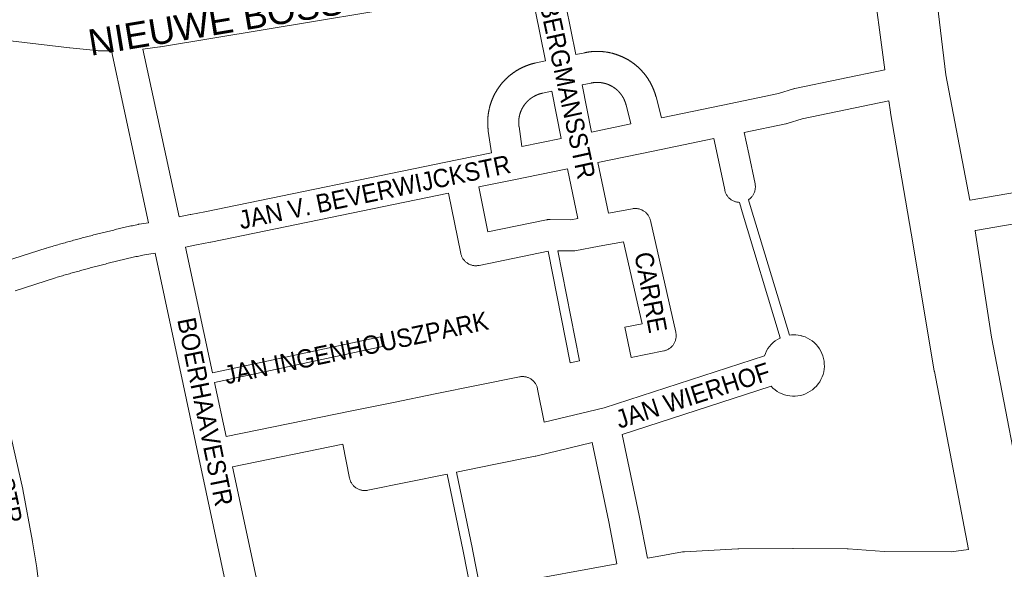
# Model space of a CAD drawing. Header units: metres. Extents: x 123819 to 142731, y 393440 to 405763.
# Tile 173 of 256: x 134992 to 135406, y 396545 to 396775. Entities that reach past the tile are written whole.
import ezdxf
from ezdxf.enums import TextEntityAlignment as Align

# ---------------------------------------------------------------- set-up
doc = ezdxf.new("R2010")
doc.units = ezdxf.units.M
doc.header["$MEASUREMENT"] = 0
for name, color, linetype, lineweight in [('gs-anno-wegen algemeen tekst', 7, 'Continuous', 0), ('gs-knt-aanvullende hoofdweg', 7, 'Continuous', 0), ('gs-knt-hoofdweg', 7, 'Continuous', 0), ('gs-knt-paden', 7, 'Continuous', 0), ('gs-knt-wegen algemeen', 7, 'Continuous', 0)]:
    doc.layers.add(name, color=color, linetype=linetype, lineweight=lineweight)
doc.styles.add('Style-Arial', font='arial.ttf')

msp = doc.modelspace()

# ---------------------------------------------------------------- linework, layer by layer
at = {"layer": 'gs-knt-aanvullende hoofdweg', "color": 7, "linetype": 'Continuous', "flags": 128}
for points in [[(135206.41, 396789.94), (135203.62, 396789.39), (135203.42, 396789.36), (135051.15, 396764.05), (135050.9, 396764.01), (135043.82, 396763.08)], [(135030.66, 396762.36), (135025, 396762.38), (135024.64, 396762.39), (135024.29, 396762.42), (135013.16, 396763.52), (135013, 396763.54), (135012.97, 396763.54), (134985.75, 396766.85), (134985.75, 396766.85), (134985.68, 396766.86), (134945.37, 396772.11), (134939.2, 396772.67)]]:
    msp.add_lwpolyline(points, dxfattribs=at)
at = {"layer": 'gs-knt-hoofdweg', "color": 7, "linetype": 'Continuous', "flags": 128}
for points in [[(135369.04, 396840.09), (135370.39, 396837.28), (135370.54, 396836.96), (135370.67, 396836.62), (135370.79, 396836.29), (135370.89, 396835.95), (135370.98, 396835.6), (135371.05, 396835.25), (135371.11, 396834.9), (135371.23, 396833.96), (135371.25, 396833.83), (135381.02, 396752.29), (135391.1, 396699.65)], [(135355.43, 396754.27), (135349.96, 396795.33)], [(135390.56, 396553.05), (135376.23, 396627.76), (135376.2, 396627.95), (135367.39, 396680.87), (135357.83, 396736.34), (135357.79, 396736.64), (135357.16, 396741.33)], [(135393.32, 396686.82), (135400.22, 396642.13), (135415.77, 396561.62), (135416.47, 396559.83)]]:
    msp.add_lwpolyline(points, dxfattribs=at)
at = {"layer": 'gs-knt-paden', "color": 7, "linetype": 'Continuous', "flags": 128}
for points in [[(135298.19, 396699.85), (135298.92, 396697.36), (135315.34, 396642.99)], [(135311.48, 396641.88), (135295.06, 396696.2), (135295.06, 396696.22), (135294.33, 396698.73)], [(135181.48, 396535.94), (135178.26, 396552.33), (135171.53, 396584.69)], [(135175.47, 396585.49), (135182.19, 396553.14), (135182.2, 396553.12), (135185.43, 396536.65)]]:
    msp.add_lwpolyline(points, dxfattribs=at)
for points in [[(135218.04, 396678.45), (135227.22, 396632.23, -0.370554), (135227.21, 396632.22), (135223.29, 396631.44, -0.370554), (135223.28, 396631.44), (135213.98, 396678.24)], [(135072.99, 396627.12), (135143.62, 396642.23, -0.369703), (135143.63, 396642.22), (135144.47, 396638.31, -0.369706), (135144.46, 396638.3), (135073.83, 396623.19)]]:
    msp.add_lwpolyline(points, format="xyb", dxfattribs=at)
at = {"layer": 'gs-knt-wegen algemeen', "color": 7, "linetype": 'Continuous', "flags": 128}
for points in [[(135219.27, 396792.03), (135225.64, 396760.75), (135229.4, 396761.54), (135229.55, 396761.57), (135229.7, 396761.6), (135229.85, 396761.63), (135230, 396761.66), (135230.15, 396761.68), (135230.3, 396761.71), (135230.45, 396761.74), (135230.6, 396761.76), (135230.75, 396761.78), (135230.9, 396761.81), (135231.05, 396761.83), (135231.2, 396761.85), (135231.35, 396761.87), (135231.5, 396761.89), (135231.65, 396761.91), (135231.8, 396761.92), (135231.95, 396761.94), (135232.1, 396761.95), (135232.26, 396761.97), (135232.41, 396761.98), (135232.56, 396762), (135232.71, 396762.01), (135232.86, 396762.02), (135233.01, 396762.03), (135233.16, 396762.04), (135233.32, 396762.05), (135233.47, 396762.05), (135233.62, 396762.06), (135233.77, 396762.06), (135233.92, 396762.07), (135234.08, 396762.07), (135234.23, 396762.08), (135234.38, 396762.08), (135234.53, 396762.08), (135234.68, 396762.08), (135234.83, 396762.08), (135234.99, 396762.08), (135235.14, 396762.07), (135235.29, 396762.07), (135235.44, 396762.07), (135235.59, 396762.06), (135235.74, 396762.05), (135235.9, 396762.05), (135236.05, 396762.04), (135236.2, 396762.03), (135236.35, 396762.02), (135236.5, 396762.01), (135236.65, 396762), (135236.8, 396761.98), (135236.96, 396761.97), (135237.11, 396761.96), (135237.26, 396761.94), (135237.41, 396761.93), (135237.56, 396761.91), (135237.71, 396761.89), (135237.86, 396761.87), (135238.01, 396761.85), (135238.16, 396761.83), (135238.31, 396761.81), (135238.46, 396761.79), (135238.61, 396761.76), (135238.76, 396761.74), (135238.91, 396761.71), (135239.06, 396761.69), (135239.21, 396761.66), (135239.36, 396761.63), (135239.51, 396761.61), (135239.66, 396761.58), (135239.81, 396761.55), (135239.96, 396761.51), (135240.11, 396761.48), (135240.25, 396761.45), (135240.4, 396761.42), (135240.55, 396761.38), (135240.7, 396761.34), (135240.84, 396761.31), (135240.99, 396761.27), (135241.14, 396761.23), (135241.29, 396761.19), (135241.43, 396761.15), (135241.58, 396761.11), (135241.72, 396761.07), (135241.87, 396761.03), (135242.01, 396760.98), (135242.16, 396760.94), (135242.31, 396760.89), (135242.45, 396760.85), (135242.59, 396760.8), (135242.74, 396760.75), (135242.88, 396760.7), (135243.02, 396760.65), (135243.17, 396760.6), (135243.31, 396760.55), (135243.45, 396760.5), (135243.6, 396760.45), (135243.74, 396760.39), (135243.88, 396760.34), (135244.02, 396760.28), (135244.16, 396760.23), (135244.3, 396760.17), (135244.44, 396760.11), (135244.58, 396760.05), (135244.72, 396759.99), (135244.86, 396759.93), (135245, 396759.87), (135245.14, 396759.81), (135245.28, 396759.75), (135245.42, 396759.68), (135245.55, 396759.62), (135245.69, 396759.55), (135245.83, 396759.48), (135245.96, 396759.42), (135246.1, 396759.35), (135246.23, 396759.28), (135246.37, 396759.21), (135246.5, 396759.14), (135246.64, 396759.07), (135246.77, 396759), (135246.91, 396758.93), (135247.04, 396758.85), (135247.17, 396758.78), (135247.3, 396758.7), (135247.43, 396758.63), (135247.56, 396758.55), (135247.69, 396758.47), (135247.83, 396758.39), (135247.96, 396758.32), (135248.08, 396758.24), (135248.21, 396758.16), (135248.34, 396758.08), (135248.47, 396757.99), (135248.6, 396757.91), (135248.72, 396757.83), (135248.85, 396757.74), (135248.98, 396757.66), (135249.1, 396757.57), (135249.22, 396757.49), (135249.35, 396757.4), (135249.47, 396757.31), (135249.6, 396757.22), (135249.72, 396757.13), (135249.84, 396757.04), (135249.96, 396756.95), (135250.08, 396756.86), (135250.2, 396756.77), (135250.32, 396756.67), (135250.44, 396756.58), (135250.56, 396756.48), (135250.68, 396756.39), (135250.8, 396756.29), (135250.92, 396756.2), (135251.03, 396756.1), (135251.15, 396756), (135251.26, 396755.9), (135251.38, 396755.8), (135251.49, 396755.7), (135251.61, 396755.6), (135251.72, 396755.5), (135251.83, 396755.4), (135251.94, 396755.3), (135252.05, 396755.19), (135252.16, 396755.09), (135252.27, 396754.98), (135252.38, 396754.88), (135252.49, 396754.77), (135252.6, 396754.66), (135252.71, 396754.56), (135252.81, 396754.45), (135252.92, 396754.34), (135253.02, 396754.23), (135253.13, 396754.12), (135253.23, 396754.01), (135253.34, 396753.9), (135253.44, 396753.79), (135253.54, 396753.68), (135253.64, 396753.56), (135253.74, 396753.45), (135253.84, 396753.34), (135253.94, 396753.22), (135254.04, 396753.11), (135254.14, 396752.99), (135254.24, 396752.87), (135254.34, 396752.76), (135254.43, 396752.64), (135254.53, 396752.52), (135254.62, 396752.4), (135254.72, 396752.28), (135254.81, 396752.16), (135254.9, 396752.04), (135254.99, 396751.92), (135255.08, 396751.8), (135255.17, 396751.68), (135255.26, 396751.56), (135255.35, 396751.43), (135255.44, 396751.31), (135255.53, 396751.18), (135255.61, 396751.06), (135255.7, 396750.93), (135255.79, 396750.81), (135255.87, 396750.68), (135255.95, 396750.56), (135256.04, 396750.43), (135256.12, 396750.3), (135256.2, 396750.17), (135256.28, 396750.04), (135256.36, 396749.91), (135256.44, 396749.78), (135256.52, 396749.66), (135256.59, 396749.53), (135256.67, 396749.39), (135256.75, 396749.26), (135256.82, 396749.13), (135256.9, 396749), (135256.97, 396748.86), (135257.04, 396748.73), (135257.12, 396748.6), (135257.19, 396748.46), (135257.26, 396748.33), (135257.33, 396748.19), (135257.4, 396748.06), (135257.46, 396747.92), (135257.53, 396747.79), (135257.6, 396747.65), (135257.66, 396747.51), (135257.73, 396747.38), (135257.79, 396747.24), (135257.85, 396747.1), (135257.92, 396746.96), (135257.98, 396746.82), (135258.04, 396746.68), (135258.1, 396746.54), (135258.16, 396746.41), (135258.22, 396746.27), (135258.27, 396746.12), (135258.33, 396745.98), (135258.39, 396745.84), (135258.44, 396745.7), (135258.49, 396745.56), (135258.55, 396745.41), (135258.6, 396745.27), (135258.65, 396745.13), (135258.7, 396744.99), (135258.75, 396744.84), (135258.8, 396744.7), (135258.85, 396744.55), (135258.89, 396744.41), (135258.94, 396744.27), (135258.99, 396744.12), (135259.03, 396743.98), (135259.07, 396743.83), (135259.12, 396743.69), (135259.16, 396743.54), (135259.2, 396743.39), (135259.24, 396743.25), (135259.28, 396743.1), (135259.32, 396742.95), (135261.57, 396734.23)], [(135190.2, 396719.57), (135188.88, 396728.63), (135188.86, 396728.78), (135188.84, 396728.93), (135188.82, 396729.08), (135188.8, 396729.23), (135188.79, 396729.38), (135188.77, 396729.53), (135188.75, 396729.68), (135188.74, 396729.82), (135188.72, 396729.97), (135188.71, 396730.12), (135188.7, 396730.27), (135188.69, 396730.42), (135188.68, 396730.57), (135188.68, 396730.57), (135188.68, 396730.58), (135188.67, 396730.72), (135188.66, 396730.88), (135188.65, 396731.02), (135188.64, 396731.17), (135188.64, 396731.32), (135188.63, 396731.47), (135188.63, 396731.63), (135188.62, 396731.78), (135188.62, 396731.93), (135188.62, 396732.08), (135188.62, 396732.22), (135188.62, 396732.38), (135188.62, 396732.53), (135188.62, 396732.68), (135188.63, 396732.83), (135188.63, 396732.98), (135188.63, 396733.13), (135188.64, 396733.28), (135188.64, 396733.43), (135188.65, 396733.58), (135188.66, 396733.73), (135188.67, 396733.88), (135188.68, 396734.03), (135188.69, 396734.18), (135188.7, 396734.33), (135188.71, 396734.48), (135188.73, 396734.63), (135188.74, 396734.78), (135188.76, 396734.93), (135188.77, 396735.08), (135188.79, 396735.23), (135188.81, 396735.38), (135188.83, 396735.53), (135188.85, 396735.68), (135188.87, 396735.82), (135188.89, 396735.97), (135188.91, 396736.12), (135188.93, 396736.27), (135188.96, 396736.42), (135188.98, 396736.57), (135189.01, 396736.72), (135189.03, 396736.86), (135189.06, 396737.01), (135189.09, 396737.16), (135189.12, 396737.3), (135189.15, 396737.45), (135189.18, 396737.6), (135189.21, 396737.75), (135189.24, 396737.89), (135189.28, 396738.04), (135189.31, 396738.19), (135189.35, 396738.33), (135189.38, 396738.48), (135189.42, 396738.62), (135189.46, 396738.77), (135189.5, 396738.92), (135189.53, 396739.06), (135189.58, 396739.21), (135189.62, 396739.35), (135189.66, 396739.49), (135189.7, 396739.64), (135189.74, 396739.78), (135189.79, 396739.93), (135189.83, 396740.07), (135189.88, 396740.21), (135189.93, 396740.36), (135189.98, 396740.5), (135190.02, 396740.64), (135190.07, 396740.78), (135190.12, 396740.92), (135190.18, 396741.06), (135190.23, 396741.21), (135190.28, 396741.35), (135190.34, 396741.49), (135190.39, 396741.63), (135190.44, 396741.77), (135190.5, 396741.91), (135190.56, 396742.04), (135190.62, 396742.18), (135190.68, 396742.32), (135190.74, 396742.46), (135190.8, 396742.6), (135190.86, 396742.73), (135190.92, 396742.87), (135190.98, 396743.01), (135191.04, 396743.15), (135191.11, 396743.28), (135191.17, 396743.42), (135191.24, 396743.55), (135191.31, 396743.69), (135191.37, 396743.82), (135191.44, 396743.95), (135191.51, 396744.09), (135191.58, 396744.22), (135191.65, 396744.35), (135191.72, 396744.49), (135191.8, 396744.62), (135191.87, 396744.75), (135191.94, 396744.88), (135192.02, 396745.01), (135192.09, 396745.14), (135192.17, 396745.27), (135192.25, 396745.4), (135192.32, 396745.53), (135192.4, 396745.66), (135192.48, 396745.79), (135192.56, 396745.91), (135192.64, 396746.04), (135192.72, 396746.16), (135192.81, 396746.29), (135192.89, 396746.42), (135192.97, 396746.54), (135193.06, 396746.67), (135193.14, 396746.79), (135193.23, 396746.91), (135193.31, 396747.04), (135193.4, 396747.16), (135193.49, 396747.28), (135193.58, 396747.4), (135193.67, 396747.52), (135193.76, 396747.64), (135193.85, 396747.76), (135193.94, 396747.88), (135194.03, 396748), (135194.13, 396748.12), (135194.22, 396748.24), (135194.31, 396748.35), (135194.41, 396748.47), (135194.5, 396748.59), (135194.6, 396748.7), (135194.7, 396748.82), (135194.79, 396748.93), (135194.89, 396749.04), (135194.99, 396749.16), (135195.09, 396749.27), (135195.19, 396749.38), (135195.29, 396749.49), (135195.4, 396749.61), (135195.5, 396749.71), (135195.6, 396749.82), (135195.7, 396749.93), (135195.81, 396750.04), (135195.91, 396750.15), (135196.02, 396750.26), (135196.13, 396750.36), (135196.23, 396750.47), (135196.34, 396750.57), (135196.45, 396750.68), (135196.56, 396750.78), (135196.67, 396750.88), (135196.78, 396750.99), (135196.89, 396751.09), (135197, 396751.19), (135197.11, 396751.29), (135197.22, 396751.39), (135197.33, 396751.49), (135197.45, 396751.59), (135197.56, 396751.69), (135197.68, 396751.78), (135197.79, 396751.88), (135197.91, 396751.98), (135198.03, 396752.07), (135198.14, 396752.17), (135198.26, 396752.26), (135198.38, 396752.35), (135198.49, 396752.45), (135198.61, 396752.54), (135198.73, 396752.63), (135198.85, 396752.72), (135198.98, 396752.81), (135199.09, 396752.9), (135199.22, 396752.99), (135199.34, 396753.07), (135199.46, 396753.16), (135199.59, 396753.25), (135199.71, 396753.33), (135199.83, 396753.42), (135199.96, 396753.5), (135200.08, 396753.58), (135200.21, 396753.67), (135200.34, 396753.75), (135200.46, 396753.83), (135200.59, 396753.91), (135200.72, 396753.99), (135200.85, 396754.07), (135200.98, 396754.15), (135201.1, 396754.22), (135201.23, 396754.3), (135201.36, 396754.37), (135201.49, 396754.45), (135201.62, 396754.52), (135201.76, 396754.6), (135201.89, 396754.67), (135202.02, 396754.74), (135202.15, 396754.81), (135202.28, 396754.88), (135202.42, 396754.95), (135202.55, 396755.02), (135202.69, 396755.09), (135202.82, 396755.16), (135202.96, 396755.22), (135203.09, 396755.29), (135203.23, 396755.35), (135203.36, 396755.41), (135203.5, 396755.48), (135203.64, 396755.54), (135203.77, 396755.6), (135203.91, 396755.66), (135204.05, 396755.72), (135204.19, 396755.78), (135204.32, 396755.84), (135204.46, 396755.9), (135204.6, 396755.95), (135204.74, 396756.01), (135204.88, 396756.06), (135205.02, 396756.12), (135205.17, 396756.17), (135205.31, 396756.22), (135205.45, 396756.27), (135205.59, 396756.33), (135205.73, 396756.38), (135205.87, 396756.43), (135206.01, 396756.47), (135206.16, 396756.52), (135206.3, 396756.57), (135206.44, 396756.61), (135206.59, 396756.66), (135206.73, 396756.7), (135206.87, 396756.74), (135207.02, 396756.79), (135207.16, 396756.83), (135207.31, 396756.87), (135207.45, 396756.91), (135207.6, 396756.95), (135207.74, 396756.99), (135207.89, 396757.02), (135208.04, 396757.06), (135208.18, 396757.1), (135208.33, 396757.13), (135208.48, 396757.16), (135208.62, 396757.2), (135208.77, 396757.23), (135208.91, 396757.26), (135212.89, 396758.09), (135206.41, 396789.94)], [(135046.16, 396690.18), (135030.66, 396762.36)], [(135043.82, 396763.08), (135058.96, 396692.6)], [(135261.57, 396734.23), (135287.31, 396739.52), (135310.82, 396744.35), (135317.01, 396746.33), (135317.23, 396746.4), (135317.45, 396746.45), (135317.68, 396746.51), (135355.43, 396754.27)], [(135248.8, 396731.61), (135246.71, 396739.7), (135246.69, 396739.77), (135246.67, 396739.84), (135246.65, 396739.91), (135246.63, 396739.98), (135246.61, 396740.05), (135246.59, 396740.13), (135246.57, 396740.2), (135246.55, 396740.27), (135246.53, 396740.34), (135246.5, 396740.41), (135246.48, 396740.48), (135246.46, 396740.55), (135246.43, 396740.62), (135246.41, 396740.69), (135246.38, 396740.76), (135246.36, 396740.83), (135246.33, 396740.9), (135246.31, 396740.97), (135246.28, 396741.04), (135246.26, 396741.11), (135246.23, 396741.18), (135246.2, 396741.25), (135246.17, 396741.32), (135246.14, 396741.39), (135246.12, 396741.45), (135246.09, 396741.52), (135246.06, 396741.59), (135246.03, 396741.66), (135246, 396741.73), (135245.96, 396741.79), (135245.93, 396741.86), (135245.9, 396741.93), (135245.87, 396742), (135245.84, 396742.06), (135245.8, 396742.13), (135245.77, 396742.2), (135245.74, 396742.26), (135245.7, 396742.33), (135245.67, 396742.39), (135245.63, 396742.46), (135245.6, 396742.52), (135245.56, 396742.59), (135245.53, 396742.66), (135245.49, 396742.72), (135245.45, 396742.78), (135245.42, 396742.85), (135245.38, 396742.91), (135245.34, 396742.98), (135245.3, 396743.04), (135245.26, 396743.1), (135245.22, 396743.17), (135245.19, 396743.23), (135245.15, 396743.29), (135245.1, 396743.36), (135245.06, 396743.42), (135245.02, 396743.48), (135244.98, 396743.54), (135244.94, 396743.6), (135244.9, 396743.66), (135244.86, 396743.73), (135244.81, 396743.79), (135244.77, 396743.85), (135244.73, 396743.91), (135244.68, 396743.97), (135244.64, 396744.03), (135244.59, 396744.09), (135244.55, 396744.15), (135244.5, 396744.2), (135244.46, 396744.26), (135244.41, 396744.32), (135244.37, 396744.38), (135244.32, 396744.44), (135244.27, 396744.5), (135244.23, 396744.55), (135244.18, 396744.61), (135244.13, 396744.67), (135244.08, 396744.72), (135244.03, 396744.78), (135243.98, 396744.84), (135243.93, 396744.89), (135243.88, 396744.95), (135243.83, 396745), (135243.78, 396745.06), (135243.73, 396745.11), (135243.68, 396745.16), (135243.63, 396745.22), (135243.58, 396745.27), (135243.53, 396745.32), (135243.48, 396745.38), (135243.42, 396745.43), (135243.37, 396745.48), (135243.32, 396745.53), (135243.26, 396745.59), (135243.21, 396745.64), (135243.15, 396745.69), (135243.1, 396745.74), (135243.05, 396745.79), (135242.99, 396745.84), (135242.94, 396745.89), (135242.88, 396745.94), (135242.82, 396745.99), (135242.77, 396746.04), (135242.71, 396746.08), (135242.65, 396746.13), (135242.6, 396746.18), (135242.54, 396746.23), (135242.48, 396746.27), (135242.42, 396746.32), (135242.37, 396746.37), (135242.31, 396746.41), (135242.25, 396746.46), (135242.19, 396746.5), (135242.13, 396746.55), (135242.07, 396746.59), (135242.01, 396746.64), (135241.95, 396746.68), (135241.89, 396746.72), (135241.83, 396746.77), (135241.77, 396746.81), (135241.71, 396746.85), (135241.65, 396746.89), (135241.59, 396746.94), (135241.52, 396746.98), (135241.46, 396747.02), (135241.4, 396747.06), (135241.34, 396747.1), (135241.27, 396747.14), (135241.21, 396747.18), (135241.15, 396747.22), (135241.08, 396747.26), (135241.02, 396747.29), (135240.96, 396747.33), (135240.89, 396747.37), (135240.83, 396747.41), (135240.76, 396747.44), (135240.7, 396747.48), (135240.63, 396747.52), (135240.57, 396747.55), (135240.57, 396747.55), (135240.56, 396747.55), (135240.5, 396747.59), (135240.44, 396747.62), (135240.37, 396747.66), (135240.3, 396747.69), (135240.24, 396747.72), (135240.17, 396747.76), (135240.11, 396747.79), (135240.04, 396747.82), (135239.97, 396747.85), (135239.9, 396747.89), (135239.84, 396747.92), (135239.77, 396747.95), (135239.7, 396747.98), (135239.63, 396748.01), (135239.57, 396748.04), (135239.5, 396748.07), (135239.43, 396748.1), (135239.36, 396748.12), (135239.29, 396748.15), (135239.22, 396748.18), (135239.15, 396748.21), (135239.08, 396748.23), (135239.01, 396748.26), (135238.94, 396748.29), (135238.87, 396748.31), (135238.8, 396748.34), (135238.73, 396748.36), (135238.66, 396748.39), (135238.59, 396748.41), (135238.52, 396748.43), (135238.45, 396748.46), (135238.38, 396748.48), (135238.31, 396748.5), (135238.24, 396748.52), (135238.17, 396748.54), (135238.1, 396748.57), (135238.02, 396748.59), (135237.95, 396748.61), (135237.88, 396748.63), (135237.81, 396748.64), (135237.74, 396748.66), (135237.67, 396748.68), (135237.59, 396748.7), (135237.52, 396748.72), (135237.45, 396748.73), (135237.38, 396748.75), (135237.3, 396748.77), (135237.23, 396748.78), (135237.16, 396748.8), (135237.09, 396748.81), (135237.01, 396748.83), (135236.94, 396748.84), (135236.87, 396748.85), (135236.79, 396748.87), (135236.72, 396748.88), (135236.65, 396748.89), (135236.57, 396748.9), (135236.5, 396748.92), (135236.43, 396748.93), (135236.35, 396748.94), (135236.28, 396748.95), (135236.21, 396748.96), (135236.13, 396748.97), (135236.06, 396748.98), (135235.98, 396748.98), (135235.91, 396748.99), (135235.84, 396749), (135235.76, 396749.01), (135235.69, 396749.01), (135235.62, 396749.02), (135235.54, 396749.02), (135235.47, 396749.03), (135235.39, 396749.03), (135235.32, 396749.04), (135235.24, 396749.04), (135235.17, 396749.05), (135235.09, 396749.05), (135235.02, 396749.05), (135234.95, 396749.05), (135234.87, 396749.06), (135234.8, 396749.06), (135234.72, 396749.06), (135234.65, 396749.06), (135234.57, 396749.06), (135234.5, 396749.06), (135234.43, 396749.06), (135234.35, 396749.06), (135234.28, 396749.05), (135234.2, 396749.05), (135234.13, 396749.05), (135234.05, 396749.05), (135233.98, 396749.04), (135233.91, 396749.04), (135233.83, 396749.03), (135233.76, 396749.03), (135233.68, 396749.02), (135233.61, 396749.02), (135233.54, 396749.01), (135233.46, 396749), (135233.39, 396749), (135233.31, 396748.99), (135233.24, 396748.98), (135233.17, 396748.97), (135233.09, 396748.96), (135233.02, 396748.96), (135232.94, 396748.95), (135232.87, 396748.94), (135232.8, 396748.92), (135232.72, 396748.91), (135232.65, 396748.9), (135232.58, 396748.89), (135232.5, 396748.88), (135232.43, 396748.87), (135232.36, 396748.85), (135232.28, 396748.84), (135232.21, 396748.82), (135232.14, 396748.81), (135232.07, 396748.79), (135228.23, 396747.99), (135232.26, 396728.21)], [(135219.51, 396725.59), (135215.49, 396745.33), (135211.58, 396744.51), (135211.5, 396744.5), (135211.43, 396744.48), (135211.36, 396744.47), (135211.29, 396744.45), (135211.22, 396744.43), (135211.14, 396744.42), (135211.07, 396744.4), (135211, 396744.38), (135210.93, 396744.36), (135210.86, 396744.34), (135210.79, 396744.32), (135210.72, 396744.3), (135210.65, 396744.28), (135210.58, 396744.26), (135210.5, 396744.24), (135210.44, 396744.22), (135210.37, 396744.2), (135210.3, 396744.18), (135210.22, 396744.15), (135210.15, 396744.13), (135210.08, 396744.11), (135210.02, 396744.08), (135209.95, 396744.06), (135209.88, 396744.03), (135209.81, 396744.01), (135209.74, 396743.98), (135209.67, 396743.96), (135209.6, 396743.93), (135209.53, 396743.9), (135209.46, 396743.87), (135209.4, 396743.85), (135209.33, 396743.82), (135209.26, 396743.79), (135209.19, 396743.76), (135209.13, 396743.73), (135209.06, 396743.7), (135208.99, 396743.67), (135208.92, 396743.64), (135208.86, 396743.61), (135208.79, 396743.58), (135208.72, 396743.55), (135208.66, 396743.52), (135208.59, 396743.48), (135208.53, 396743.45), (135208.46, 396743.42), (135208.39, 396743.38), (135208.33, 396743.35), (135208.26, 396743.32), (135208.2, 396743.28), (135208.13, 396743.25), (135208.07, 396743.21), (135208.01, 396743.17), (135207.94, 396743.14), (135207.88, 396743.1), (135207.81, 396743.06), (135207.75, 396743.03), (135207.69, 396742.99), (135207.62, 396742.95), (135207.56, 396742.91), (135207.5, 396742.87), (135207.44, 396742.83), (135207.37, 396742.79), (135207.31, 396742.75), (135207.25, 396742.71), (135207.19, 396742.67), (135207.13, 396742.63), (135207.07, 396742.59), (135207.01, 396742.55), (135206.95, 396742.51), (135206.89, 396742.46), (135206.83, 396742.42), (135206.77, 396742.38), (135206.71, 396742.34), (135206.65, 396742.29), (135206.59, 396742.25), (135206.53, 396742.2), (135206.47, 396742.16), (135206.42, 396742.11), (135206.36, 396742.07), (135206.3, 396742.02), (135206.24, 396741.97), (135206.19, 396741.93), (135206.13, 396741.88), (135206.07, 396741.83), (135206.02, 396741.79), (135205.96, 396741.74), (135205.9, 396741.69), (135205.85, 396741.64), (135205.8, 396741.59), (135205.74, 396741.54), (135205.69, 396741.49), (135205.63, 396741.44), (135205.58, 396741.39), (135205.52, 396741.34), (135205.47, 396741.29), (135205.42, 396741.24), (135205.37, 396741.19), (135205.31, 396741.14), (135205.26, 396741.08), (135205.21, 396741.03), (135205.16, 396740.98), (135205.11, 396740.93), (135205.06, 396740.87), (135205.01, 396740.82), (135204.96, 396740.77), (135204.91, 396740.71), (135204.86, 396740.66), (135204.81, 396740.6), (135204.76, 396740.55), (135204.71, 396740.49), (135204.66, 396740.44), (135204.61, 396740.38), (135204.57, 396740.32), (135204.52, 396740.27), (135204.47, 396740.21), (135204.43, 396740.15), (135204.38, 396740.1), (135204.33, 396740.04), (135204.29, 396739.98), (135204.24, 396739.92), (135204.2, 396739.86), (135204.15, 396739.81), (135204.11, 396739.75), (135204.07, 396739.69), (135204.02, 396739.63), (135203.98, 396739.57), (135203.94, 396739.51), (135203.9, 396739.45), (135203.85, 396739.39), (135203.81, 396739.33), (135203.77, 396739.27), (135203.73, 396739.2), (135203.69, 396739.14), (135203.65, 396739.08), (135203.61, 396739.02), (135203.57, 396738.96), (135203.53, 396738.9), (135203.49, 396738.83), (135203.45, 396738.77), (135203.41, 396738.71), (135203.38, 396738.64), (135203.34, 396738.58), (135203.3, 396738.52), (135203.27, 396738.45), (135203.23, 396738.39), (135203.19, 396738.32), (135203.16, 396738.26), (135203.12, 396738.19), (135203.09, 396738.13), (135203.05, 396738.06), (135203.02, 396738), (135202.99, 396737.93), (135202.95, 396737.87), (135202.92, 396737.8), (135202.89, 396737.74), (135202.86, 396737.67), (135202.83, 396737.6), (135202.79, 396737.54), (135202.76, 396737.47), (135202.73, 396737.4), (135202.7, 396737.34), (135202.67, 396737.27), (135202.65, 396737.2), (135202.62, 396737.13), (135202.59, 396737.06), (135202.56, 396737), (135202.53, 396736.93), (135202.51, 396736.86), (135202.48, 396736.79), (135202.45, 396736.72), (135202.43, 396736.65), (135202.4, 396736.58), (135202.38, 396736.51), (135202.35, 396736.45), (135202.33, 396736.38), (135202.3, 396736.31), (135202.28, 396736.24), (135202.26, 396736.17), (135202.23, 396736.1), (135202.21, 396736.03), (135202.19, 396735.96), (135202.17, 396735.89), (135202.15, 396735.81), (135202.13, 396735.75), (135202.11, 396735.67), (135202.09, 396735.6), (135202.07, 396735.53), (135202.05, 396735.46), (135202.03, 396735.39), (135202.01, 396735.32), (135201.99, 396735.25), (135201.98, 396735.18), (135201.96, 396735.1), (135201.94, 396735.03), (135201.93, 396734.96), (135201.91, 396734.89), (135201.9, 396734.82), (135201.88, 396734.74), (135201.87, 396734.67), (135201.85, 396734.6), (135201.84, 396734.53), (135201.83, 396734.45), (135201.82, 396734.38), (135201.8, 396734.31), (135201.79, 396734.24), (135201.78, 396734.16), (135201.77, 396734.09), (135201.76, 396734.02), (135201.75, 396733.95), (135201.74, 396733.87), (135201.73, 396733.8), (135201.72, 396733.73), (135201.71, 396733.65), (135201.71, 396733.58), (135201.7, 396733.51), (135201.69, 396733.43), (135201.69, 396733.36), (135201.68, 396733.29), (135201.67, 396733.21), (135201.67, 396733.14), (135201.66, 396733.07), (135201.66, 396732.99), (135201.66, 396732.92), (135201.65, 396732.85), (135201.65, 396732.77), (135201.65, 396732.7), (135201.64, 396732.63), (135201.64, 396732.55), (135201.64, 396732.48), (135201.64, 396732.4), (135201.64, 396732.33), (135201.64, 396732.26), (135201.64, 396732.18), (135201.64, 396732.11), (135201.64, 396732.04), (135201.64, 396731.96), (135201.65, 396731.89), (135201.65, 396731.81), (135201.65, 396731.74), (135201.65, 396731.67), (135201.66, 396731.6), (135201.66, 396731.52), (135201.67, 396731.45), (135201.67, 396731.37), (135201.68, 396731.3), (135201.68, 396731.23), (135201.69, 396731.15), (135201.7, 396731.08), (135201.71, 396731.01), (135201.71, 396730.93), (135201.72, 396730.86), (135201.73, 396730.79), (135201.74, 396730.71), (135201.75, 396730.64), (135201.76, 396730.57), (135201.77, 396730.5), (135202.97, 396722.2)], [(135357.16, 396741.33), (135320.65, 396733.82), (135314.46, 396731.84), (135314.24, 396731.77), (135314.01, 396731.72), (135313.78, 396731.67), (135296.38, 396728.09)], [(135232.26, 396728.21), (135248.8, 396731.61)], [(135202.97, 396722.2), (135219.51, 396725.59)], [(135283.63, 396725.47), (135258.13, 396720.23), (135258.13, 396720.23), (135258.13, 396720.23), (135234.89, 396715.46)], [(135294.33, 396698.73), (135294.24, 396698.73), (135293.92, 396698.75), (135293.61, 396698.79), (135293.29, 396698.84), (135292.98, 396698.91), (135292.67, 396698.99), (135292.37, 396699.09), (135292.07, 396699.21), (135291.78, 396699.33), (135291.49, 396699.48), (135291.21, 396699.63), (135290.94, 396699.8), (135290.68, 396699.99), (135290.43, 396700.18), (135290.18, 396700.39), (135289.95, 396700.61), (135289.73, 396700.84), (135289.52, 396701.08), (135289.32, 396701.33), (135289.14, 396701.59), (135288.96, 396701.86), (135288.8, 396702.14), (135288.66, 396702.42), (135288.53, 396702.71), (135288.41, 396703.01), (135288.31, 396703.31), (135288.22, 396703.62), (135288.15, 396703.93), (135285.61, 396716.38), (135283.63, 396725.47)], [(135296.38, 396728.09), (135298.34, 396719.12), (135298.36, 396719.03), (135300.91, 396706.53), (135300.97, 396706.22), (135301.01, 396705.9), (135301.03, 396705.58), (135301.04, 396705.26), (135301.03, 396704.94), (135301.01, 396704.63), (135300.97, 396704.31), (135300.92, 396703.99), (135300.85, 396703.68), (135300.77, 396703.37), (135300.67, 396703.07), (135300.56, 396702.77), (135300.43, 396702.48), (135300.29, 396702.19), (135300.13, 396701.91), (135299.96, 396701.64), (135299.78, 396701.38), (135299.58, 396701.13), (135299.38, 396700.88), (135299.16, 396700.65), (135298.93, 396700.43), (135298.68, 396700.22), (135298.43, 396700.02), (135298.19, 396699.85)], [(135058.96, 396692.6), (135063.63, 396693.64), (135063.87, 396693.68), (135069.75, 396694.75), (135175.86, 396716.63), (135190.2, 396719.57)], [(135222.14, 396712.84), (135198.83, 396708.05), (135184.86, 396705.18)], [(135184.86, 396705.18), (135188.74, 396686.33), (135213.36, 396691.41), (135213.54, 396691.44), (135213.68, 396691.47), (135213.86, 396691.49), (135213.99, 396691.51), (135214.18, 396691.52), (135214.31, 396691.53), (135214.5, 396691.54), (135214.63, 396691.54), (135214.82, 396691.54), (135223.47, 396691.36), (135226.52, 396691.92), (135222.14, 396712.84)], [(135391.1, 396699.65), (135391.3, 396699.68), (135451.99, 396710.2), (135455.27, 396710.98)], [(135172.11, 396702.56), (135072.31, 396681.99), (135072.16, 396681.96), (135066.32, 396680.9), (135061.69, 396679.87)], [(135213.98, 396678.24), (135184.99, 396672.26), (135184.68, 396672.2), (135184.38, 396672.16), (135184.07, 396672.14), (135183.76, 396672.13), (135183.45, 396672.13), (135183.14, 396672.15), (135182.83, 396672.18), (135182.52, 396672.23), (135182.22, 396672.29), (135181.92, 396672.37), (135181.62, 396672.46), (135181.33, 396672.56), (135181.04, 396672.68), (135180.76, 396672.81), (135180.49, 396672.96), (135180.22, 396673.12), (135179.96, 396673.29), (135179.71, 396673.47), (135179.47, 396673.66), (135179.24, 396673.87), (135179.02, 396674.08), (135178.81, 396674.31), (135178.61, 396674.55), (135178.42, 396674.79), (135178.24, 396675.05), (135178.07, 396675.31), (135177.92, 396675.58), (135177.78, 396675.86), (135177.66, 396676.14), (135177.55, 396676.43), (135177.45, 396676.73), (135177.36, 396677.02), (135177.3, 396677.33), (135172.11, 396702.56)], [(135459.73, 396698.67), (135454.82, 396697.49), (135454.62, 396697.45), (135454.42, 396697.41), (135393.53, 396686.86), (135393.32, 396686.82)], [(134986.11, 396674.01), (135003.22, 396679.52), (135003.36, 396679.56), (135003.95, 396679.74), (135004.55, 396679.91), (135005.14, 396680.09), (135005.74, 396680.26), (135006.33, 396680.44), (135006.93, 396680.61), (135007.53, 396680.78), (135008.12, 396680.95), (135008.72, 396681.13), (135009.31, 396681.3), (135009.91, 396681.47), (135010.51, 396681.64), (135011.11, 396681.81), (135011.7, 396681.97), (135012.3, 396682.14), (135012.9, 396682.31), (135013.5, 396682.47), (135014.09, 396682.64), (135014.69, 396682.8), (135015.29, 396682.97), (135015.89, 396683.13), (135016.49, 396683.29), (135017.09, 396683.45), (135017.69, 396683.61), (135018.29, 396683.77), (135018.89, 396683.93), (135019.49, 396684.09), (135020.09, 396684.25), (135020.69, 396684.41), (135021.29, 396684.56), (135021.89, 396684.72), (135022.49, 396684.88), (135023.09, 396685.03), (135023.69, 396685.18), (135024.29, 396685.34), (135024.89, 396685.49), (135025.5, 396685.64), (135026.1, 396685.79), (135026.7, 396685.94), (135027.3, 396686.09), (135027.91, 396686.24), (135028.51, 396686.39), (135029.11, 396686.54), (135029.71, 396686.69), (135030.32, 396686.83), (135030.92, 396686.98), (135031.53, 396687.12), (135032.13, 396687.27), (135032.73, 396687.41), (135033.34, 396687.55), (135033.94, 396687.7), (135034.54, 396687.84), (135035.15, 396687.98), (135035.75, 396688.12), (135036.36, 396688.26), (135036.96, 396688.4), (135037.57, 396688.53), (135038.17, 396688.67), (135038.78, 396688.81), (135039.38, 396688.94), (135039.99, 396689.08), (135040.6, 396689.21), (135041.2, 396689.35), (135041.81, 396689.48), (135041.99, 396689.52), (135042.18, 396689.55), (135046.16, 396690.18)], [(135061.69, 396679.87), (135072.99, 396627.12)], [(135048.9, 396677.43), (135044.41, 396676.72), (135043.82, 396676.59), (135043.23, 396676.46), (135042.64, 396676.33), (135042.06, 396676.2), (135041.47, 396676.07), (135040.89, 396675.94), (135040.3, 396675.8), (135039.71, 396675.67), (135039.12, 396675.53), (135038.54, 396675.4), (135037.95, 396675.26), (135037.37, 396675.13), (135036.78, 396674.99), (135036.2, 396674.85), (135035.61, 396674.71), (135035.03, 396674.57), (135034.44, 396674.43), (135033.86, 396674.29), (135033.27, 396674.15), (135032.69, 396674.01), (135032.1, 396673.87), (135031.52, 396673.72), (135030.93, 396673.58), (135030.35, 396673.44), (135029.77, 396673.29), (135029.18, 396673.14), (135028.6, 396673), (135028.02, 396672.85), (135027.43, 396672.7), (135026.85, 396672.55), (135026.27, 396672.4), (135025.69, 396672.25), (135025.1, 396672.1), (135024.52, 396671.95), (135023.94, 396671.8), (135023.36, 396671.65), (135022.77, 396671.49), (135022.19, 396671.34), (135021.61, 396671.19), (135021.03, 396671.03), (135020.45, 396670.87), (135019.87, 396670.72), (135019.29, 396670.56), (135018.71, 396670.4), (135018.13, 396670.24), (135017.55, 396670.08), (135016.97, 396669.92), (135016.39, 396669.76), (135015.81, 396669.6), (135015.23, 396669.44), (135014.65, 396669.28), (135014.07, 396669.11), (135013.49, 396668.95), (135012.92, 396668.79), (135012.34, 396668.62), (135011.76, 396668.45), (135011.18, 396668.29), (135010.6, 396668.12), (135010.03, 396667.95), (135009.45, 396667.78), (135008.87, 396667.61), (135008.3, 396667.44), (135007.72, 396667.27), (135007.14, 396667.1), (134990.18, 396661.64)], [(135082.83, 396518.18), (135082.72, 396519.54), (135067.31, 396591.47), (135060.68, 396622.43), (135048.9, 396677.43)], [(134972.34, 396655.26), (134976.35, 396643.36), (134976.4, 396643.21), (134979.69, 396632.63), (134979.72, 396632.51), (134982.81, 396621.87), (134982.86, 396621.71), (134988.47, 396600.27), (134988.52, 396600.04), (134993.35, 396578.42), (134993.4, 396578.19), (134997.44, 396556.41), (134997.47, 396556.24), (134999.2, 396545.29), (134999.22, 396545.12), (135002.09, 396523.15), (135002.11, 396522.91), (135003.58, 396507.23)], [(135078.7, 396600.5), (135131.56, 396611.25), (135148.98, 396614.79), (135166.61, 396618.37), (135184.57, 396621.99), (135201.93, 396625.49), (135202.24, 396625.54), (135202.55, 396625.58), (135202.86, 396625.61), (135203.17, 396625.62), (135203.48, 396625.61), (135203.79, 396625.59), (135204.1, 396625.56), (135204.4, 396625.51), (135204.71, 396625.45), (135205.01, 396625.37), (135205.3, 396625.28), (135205.59, 396625.17), (135205.88, 396625.05), (135206.16, 396624.92), (135206.43, 396624.77), (135206.7, 396624.61), (135206.96, 396624.44), (135207.21, 396624.25), (135207.45, 396624.06), (135207.68, 396623.85), (135207.9, 396623.63), (135208.11, 396623.4), (135208.31, 396623.17), (135208.5, 396622.92), (135208.67, 396622.66), (135208.84, 396622.4), (135208.99, 396622.13), (135209.12, 396621.85), (135209.25, 396621.57), (135209.36, 396621.28), (135209.45, 396620.98), (135209.54, 396620.68), (135209.6, 396620.38), (135212.37, 396606.5), (135237.52, 396612.47), (135304.86, 396634.33), (135305.26, 396635.37), (135305.74, 396636.38), (135306.31, 396637.35), (135306.96, 396638.26), (135307.69, 396639.11), (135308.49, 396639.89), (135309.36, 396640.6), (135310.29, 396641.24), (135311.26, 396641.79), (135311.48, 396641.88)], [(135315.34, 396642.99), (135316.15, 396643.11), (135316.42, 396643.15), (135316.69, 396643.17), (135316.97, 396643.18), (135317.24, 396643.18), (135317.52, 396643.17), (135317.79, 396643.15), (135318.07, 396643.12), (135319.93, 396642.84), (135320.24, 396642.78), (135320.55, 396642.71), (135320.86, 396642.63), (135321.92, 396642.26), (135322.95, 396641.79), (135323.93, 396641.24), (135324.86, 396640.6), (135325.73, 396639.89), (135326.54, 396639.1), (135327.27, 396638.24), (135327.93, 396637.32), (135328.5, 396636.35), (135328.99, 396635.33), (135329.38, 396634.28), (135329.68, 396633.19), (135329.89, 396632.08), (135330, 396630.96), (135330.01, 396629.83), (135329.92, 396628.71), (135329.73, 396627.6), (135329.45, 396626.51), (135329.07, 396625.44), (135328.6, 396624.42), (135328.05, 396623.44), (135327.41, 396622.51), (135326.69, 396621.65), (135326.69, 396621.64), (135326.68, 396621.64)], [(135073.83, 396623.19), (135078.7, 396600.5)], [(135326.68, 396621.64), (135325.89, 396620.84), (135325.04, 396620.11), (135324.12, 396619.46), (135323.14, 396618.89), (135322.12, 396618.4), (135321.07, 396618.01), (135319.98, 396617.71), (135318.87, 396617.51), (135317.75, 396617.41), (135316.62, 396617.4), (135315.5, 396617.5), (135314.39, 396617.69), (135313.3, 396617.97), (135312.23, 396618.35), (135311.21, 396618.83), (135310.23, 396619.39), (135309.31, 396620.03), (135308.44, 396620.75), (135307.65, 396621.54), (135245.13, 396601.25), (135252.19, 396567.32), (135252.2, 396567.25), (135255.71, 396549.37)], [(135171.53, 396584.69), (135138.25, 396577.92), (135137.94, 396577.86), (135137.64, 396577.82), (135137.33, 396577.8), (135137.02, 396577.79), (135136.71, 396577.79), (135136.4, 396577.81), (135136.09, 396577.84), (135135.78, 396577.89), (135135.48, 396577.96), (135135.17, 396578.03), (135134.88, 396578.13), (135134.59, 396578.23), (135134.3, 396578.35), (135134.02, 396578.49), (135133.74, 396578.63), (135133.48, 396578.79), (135133.22, 396578.96), (135132.97, 396579.15), (135132.73, 396579.34), (135132.5, 396579.55), (135132.28, 396579.77), (135132.06, 396580), (135131.87, 396580.24), (135131.68, 396580.48), (135131.5, 396580.74), (135131.34, 396581), (135131.19, 396581.28), (135131.05, 396581.55), (135130.93, 396581.84), (135130.81, 396582.13), (135130.72, 396582.42), (135130.64, 396582.72), (135130.57, 396583.03), (135127.75, 396597.19), (135081.42, 396587.76)], [(135242.9, 396547.05), (135239.43, 396564.7), (135232.53, 396597.9), (135208.8, 396592.27), (135208.6, 396592.22), (135191.23, 396588.69), (135175.47, 396585.49)], [(135081.42, 396587.76), (135095.53, 396521.85), (135095.59, 396521.58), (135095.63, 396521.3), (135095.66, 396521.03), (135095.71, 396520.34)], [(135255.71, 396549.37), (135259.74, 396550.1), (135270.4, 396552.04), (135270.67, 396552.08), (135270.94, 396552.11), (135271.21, 396552.13), (135293.73, 396553.35), (135294.04, 396553.36), (135316.82, 396553.52), (135316.93, 396553.52), (135339.63, 396553.32), (135339.84, 396553.31), (135340.04, 396553.3)], [(135340.04, 396553.3), (135355.18, 396552.2), (135355.18, 396552.2), (135355.19, 396552.2), (135383.25, 396552.01), (135390.56, 396553.05)], [(135185.43, 396536.65), (135198.41, 396538.99), (135242.9, 396547.05)]]:
    msp.add_lwpolyline(points, dxfattribs=at)
msp.add_lwpolyline([(135234.89, 396715.46), (135239.33, 396694.24), (135249.48, 396696.05), (135249.78, 396696.1), (135250.09, 396696.13), (135250.4, 396696.15), (135250.71, 396696.15), (135251.02, 396696.14), (135251.33, 396696.11), (135251.64, 396696.07), (135251.94, 396696.02), (135252.24, 396695.94), (135252.54, 396695.86), (135252.84, 396695.76), (135253.12, 396695.65), (135253.41, 396695.52), (135253.68, 396695.38), (135253.95, 396695.23), (135254.22, 396695.07), (135254.47, 396694.89), (135254.72, 396694.7), (135254.95, 396694.5), (135255.18, 396694.29), (135255.39, 396694.06), (135255.6, 396693.83), (135255.79, 396693.59), (135255.98, 396693.34), (135256.15, 396693.08), (135256.3, 396692.81), (135256.45, 396692.54), (135256.58, 396692.26), (135256.7, 396691.97), (135256.8, 396691.68), (135256.89, 396691.38), (135256.97, 396691.08), (135267.6, 396644.2), (135267.66, 396643.89), (135267.71, 396643.58), (135267.74, 396643.27), (135267.76, 396642.95), (135267.76, 396642.64), (135267.75, 396642.33), (135267.72, 396642.01), (135267.68, 396641.7), (135267.62, 396641.39), (135267.55, 396641.09), (135267.46, 396640.79), (135267.36, 396640.49), (135267.24, 396640.2), (135267.11, 396639.91), (135266.97, 396639.63), (135266.81, 396639.36), (135266.64, 396639.1), (135266.46, 396638.84), (135266.26, 396638.6), (135266.06, 396638.36), (135265.84, 396638.13), (135265.61, 396637.92), (135265.37, 396637.71), (135265.12, 396637.52), (135264.87, 396637.34), (135264.6, 396637.17), (135264.33, 396637.02), (135264.05, 396636.88), (135263.76, 396636.75), (135263.47, 396636.64), (135263.17, 396636.54), (135262.87, 396636.45), (135262.56, 396636.38), (135248.83, 396633.56, -0.370176), (135248.82, 396633.57), (135246.2, 396646.3, -0.370178), (135246.21, 396646.31), (135253.44, 396647.8), (135245.64, 396682.14), (135235.41, 396680.32), (135225.17, 396678.43), (135224.91, 396678.39), (135224.65, 396678.36), (135224.38, 396678.34), (135224.12, 396678.33), (135223.86, 396678.33), (135218.04, 396678.45)], format="xyb", dxfattribs=at)

# ---------------------------------------------------------------- texts
at = {"layer": 'gs-anno-wegen algemeen tekst', "color": 7, "style": 'Style-Arial'}
msp.add_text('NIEUWE BOSSCHEWEG', height=11, rotation=9.4374, dxfattribs=at).set_placement((135108.54, 396780.17), align=Align.MIDDLE_CENTER)
at = {"layer": 'gs-anno-wegen algemeen tekst', "color": 7, "style": 'Style-Arial', "width": 0.909091}
for s, rotation, p in [('PF BERGMANSSTR', 282.3517, (135220.56, 396753.04)), ('JAN V. BEVERWIJCKSTR', 11.8178, (135141.1, 396703.07)), ('CARRE', 280.671, (135257.12, 396660.97)), ('JAN INGENHOUSZPARK', 11.8178, (135133.35, 396637.7)), ('BOERHAAVESTR', 281.5411, (135069.99, 396610.84)), ('JAN WIERHOF', 17.9351, (135274.76, 396617.71)), ('STR', 281.8276, (134987.53, 396573.68))]:
    msp.add_text(s, height=7.7, rotation=rotation, dxfattribs=at).set_placement(p, align=Align.MIDDLE_CENTER)

doc.saveas('drawing.dxf')
